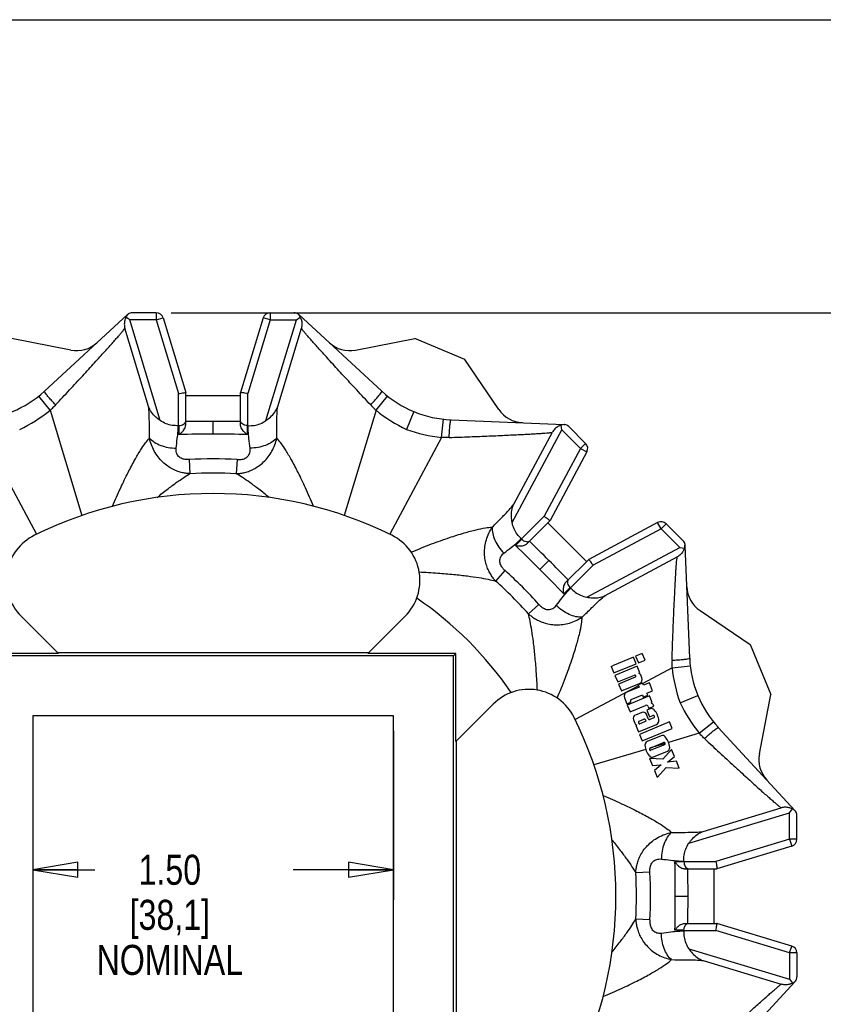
# Model space of a CAD drawing. Header units: inches. Extents: x 0 to 11, y 0 to 8.5.
# Tile 3 of 6: x 2.8 to 6.1, y 4.4 to 8.5. Entities that reach past the tile are written whole.
import ezdxf

# ---------------------------------------------------------------- set-up
doc = ezdxf.new("R2010")
doc.units = ezdxf.units.IN
doc.header["$LTSCALE"] = 0.605
doc.header["$MEASUREMENT"] = 0
doc.layers.get('0').update_dxf_attribs({"linetype": 'CONTINUOUS'})
doc.styles.get("Standard").update_dxf_attribs({"font": 'txt', "width": 0.8})
doc.dimstyles.new('DIMSTYLE_1', dxfattribs={"dimtxt": 0.125, "dimasz": 0.1875, "dimexe": 0.18, "dimexo": 0.0625, "dimgap": 0.09, "dimtad": 0, "dimtih": 1, "dimtoh": 1, "dimzin": 4, "dimdsep": 46, "dimtxsty": 'STANDARD', "dimblk": 'CLOSED', "dimblk1": 'CLOSED', "dimblk2": 'CLOSED', "dimcen": 0.09, "dimadec": 0, "dimazin": 0, "dimtp": 0.01, "dimtm": 0.01, "dimtfac": 1, "dimtofl": 0, "dimtmove": 0, "dimatfit": 3, "dimldrblk": 'CLOSED', "dimfxl": 1, "dimtolj": 1, "dimtzin": 4, "dimarcsym": 0})

# ---------------------------------------------------------------- blocks, each defined once
blk = doc.blocks.new('_CLOSED')
at = {"color": 0, "linetype": 'BYBLOCK'}
for p, q in [((0, 0), (-1, 0.167)), ((-1, 0.167), (-1, -0.167)), ((-1, -0.167), (0, 0)), ((-1, 0), (0, 0))]:
    blk.add_line(p, q, dxfattribs=at)
blk = doc.blocks.new('*D0')
at = {"color": 3, "linetype": 'CONTINUOUS'}
for p, q in [((3.4324, 7.2807), (6.8004, 7.2807)), ((6.6754, 7.2807), (6.6754, 5.0739)), ((6.6754, 2.4261), (6.6754, 4.4489)), ((3.4324, 2.4261), (6.8004, 2.4261))]:
    blk.add_line(p, q, dxfattribs=at)
at = {"color": 3, "linetype": 'CONTINUOUS', "xscale": 0.1875, "yscale": 0.1875, "zscale": 0.1875}
for p, rotation in [((6.6754, 7.2807), 90), ((6.6754, 2.4261), 270)]:
    blk.add_blockref('_CLOSED', p, dxfattribs=dict(at, rotation=rotation))
at = {"color": 3, "linetype": 'CONTINUOUS', "insert": (6.5254, 5.0114), "char_height": 0.125, "width": 0.7, "attachment_point": 2, "line_spacing_factor": 0.9}
blk.add_mtext('4.85\\P[123,3]\\PNOMINAL', dxfattribs=at)
blk = doc.blocks.new('*D1')
at = {"color": 3, "linetype": 'CONTINUOUS'}
for p, q in [((2.8566, 5.5409), (2.8566, 4.8378)), ((4.3566, 5.5409), (4.3566, 4.8378)), ((2.8566, 4.9628), (3.1141, 4.9628)), ((4.3566, 4.9628), (3.9391, 4.9628))]:
    blk.add_line(p, q, dxfattribs=at)
at = {"color": 3, "linetype": 'CONTINUOUS', "xscale": 0.1875, "yscale": 0.1875, "zscale": 0.1875, "rotation": 180}
blk.add_blockref('_CLOSED', (2.8566, 4.9628), dxfattribs=at)
at = {"color": 3, "linetype": 'CONTINUOUS', "xscale": 0.1875, "yscale": 0.1875, "zscale": 0.1875}
blk.add_blockref('_CLOSED', (4.3566, 4.9628), dxfattribs=at)
at = {"color": 3, "linetype": 'CONTINUOUS', "insert": (3.4266, 5.0253), "char_height": 0.125, "width": 0.7, "attachment_point": 2, "line_spacing_factor": 0.9}
blk.add_mtext('1.50\\P[38,1]\\PNOMINAL', dxfattribs=at)

msp = doc.modelspace()

# ---------------------------------------------------------------- linework, layer by layer
at = {"color": 7, "linetype": 'CONTINUOUS'}
for p, q in [((0, 8.5), (11, 8.5)), ((2.9048, 6.9543), (3.25, 7.2728)), ((3.2442, 7.2626), (3.2402, 7.2529)), ((3.2601, 7.2507), (3.2442, 7.2626)), ((3.251, 7.2729), (3.253, 7.2752)), ((3.3699, 7.2807), (3.2704, 7.2807)), ((3.3699, 7.2807), (3.3699, 7.2507)), ((3.3699, 7.2507), (3.3986, 7.2594)), ((3.3986, 7.2594), (3.4926, 6.9487)), ((3.8145, 7.2594), (3.7205, 6.9487)), ((3.8432, 7.2507), (3.8145, 7.2594)), ((3.8432, 7.2807), (3.8432, 7.2507)), ((3.8432, 7.2807), (3.9427, 7.2807)), ((3.953, 7.2507), (3.9689, 7.2626)), ((3.9621, 7.2729), (3.9601, 7.2752)), ((4.3083, 6.9543), (3.9631, 7.2728)), ((3.9689, 7.2626), (3.9729, 7.2529)), ((3.3377, 6.891), (3.2394, 7.2158)), ((3.3869, 6.8318), (3.2601, 7.2507)), ((3.3699, 7.2507), (3.2601, 7.2507)), ((3.3699, 7.2507), (3.4626, 6.9442)), ((3.8432, 7.2507), (3.7505, 6.9442)), ((3.8262, 6.8318), (3.953, 7.2507)), ((3.8432, 7.2507), (3.953, 7.2507)), ((3.8754, 6.891), (3.9737, 7.2158)), ((3.0148, 7.125), (2.768, 7.1728)), ((4.1983, 7.125), (4.4451, 7.1728)), ((4.6537, 7.0864), (4.4451, 7.1728)), ((4.7944, 6.8781), (4.6537, 7.0864)), ((2.9289, 6.8746), (2.8813, 6.934)), ((3.4626, 6.8111), (3.4626, 6.9442)), ((3.4926, 6.8142), (3.4926, 6.9487)), ((3.4926, 6.9357), (3.7205, 6.9357)), ((3.7205, 6.8142), (3.7205, 6.9487)), ((3.7505, 6.8111), (3.7505, 6.9442)), ((4.2842, 6.8746), (4.3318, 6.934)), ((2.9289, 6.8746), (3.0612, 6.4372)), ((4.2842, 6.8746), (4.1519, 6.4372)), ((4.4415, 6.8691), (4.4109, 6.7951)), ((3.4646, 6.8112), (3.4644, 6.774)), ((3.6066, 6.7755), (3.6066, 6.8282)), ((3.7485, 6.8112), (3.7487, 6.774)), ((4.5566, 6.7618), (4.5649, 6.8374)), ((4.5959, 6.8351), (5.0652, 6.8162)), ((5.0539, 6.8132), (5.0442, 6.8091)), ((5.0568, 6.7935), (5.0539, 6.8132)), ((5.0659, 6.8157), (5.069, 6.8159)), ((5.1556, 6.7371), (5.0852, 6.8075)), ((2.6565, 6.7618), (2.8723, 6.3589)), ((4.5566, 6.7618), (4.3408, 6.3589)), ((4.8501, 6.4077), (5.0568, 6.7935)), ((4.8572, 6.4843), (5.0175, 6.7835)), ((5.1344, 6.7159), (5.0568, 6.7935)), ((5.1556, 6.7371), (5.1344, 6.7159)), ((5.1344, 6.7159), (4.9832, 6.4336)), ((5.1608, 6.7017), (5.0076, 6.4155)), ((5.1344, 6.7159), (5.1608, 6.7017)), ((3.5069, 6.6694), (3.5101, 6.6109)), ((3.7062, 6.6694), (3.703, 6.6109)), ((4.8891, 6.3394), (4.9832, 6.4336)), ((4.9125, 6.3205), (5.0076, 6.4155)), ((4.9984, 6.4064), (5.1595, 6.2453)), ((5.4549, 6.4077), (5.1687, 6.2544)), ((5.469, 6.3812), (5.4549, 6.4077)), ((5.4903, 6.4025), (5.469, 6.3812)), ((5.4903, 6.4025), (5.5606, 6.3321)), ((5.469, 6.3812), (5.1868, 6.2301)), ((5.469, 6.3812), (5.5467, 6.3036)), ((4.8905, 6.3381), (4.8641, 6.312)), ((5.5688, 6.3128), (5.569, 6.3159)), ((5.5883, 5.8428), (5.5694, 6.3121)), ((5.1608, 6.097), (5.5467, 6.3036)), ((5.5467, 6.3036), (5.5663, 6.3007)), ((5.5663, 6.3007), (5.5623, 6.2911)), ((4.9657, 6.2125), (5.003, 6.2498)), ((5.0736, 6.1594), (5.1687, 6.2544)), ((5.0926, 6.1359), (5.1868, 6.2301)), ((5.2374, 6.1041), (5.5366, 6.2643)), ((4.8202, 6.208), (4.7811, 6.1643)), ((5.0913, 6.1374), (5.0652, 6.111)), ((4.9611, 6.0671), (4.9175, 6.028)), ((5.6313, 6.0412), (5.8395, 5.9005)), ((2.8081, 6.0178), (2.9633, 5.8626)), ((4.405, 6.0178), (4.2499, 5.8626)), ((5.8395, 5.9005), (5.9259, 5.6919)), ((2.9633, 5.8626), (2.5973, 5.8626)), ((4.2531, 5.8659), (2.96, 5.8659)), ((4.6158, 5.8626), (4.2499, 5.8626)), ((4.6158, 5.8626), (4.6061, 5.853)), ((4.6158, 5.4967), (4.6158, 5.8626)), ((5.3913, 5.8633), (5.3636, 5.8518)), ((5.4028, 5.8355), (5.3913, 5.8633)), ((4.6061, 5.853), (2.607, 5.853)), ((4.6061, 3.8538), (4.6061, 5.853)), ((5.3543, 5.848), (5.2668, 5.8117)), ((5.2734, 5.782), (5.3658, 5.8202)), ((5.3658, 5.8202), (5.3543, 5.848)), ((5.3636, 5.8518), (5.3751, 5.8241)), ((5.3751, 5.8241), (5.4028, 5.8355)), ((5.2621, 5.8092), (5.2668, 5.8117)), ((5.2621, 5.8092), (5.2734, 5.782)), ((5.37, 5.8101), (5.2776, 5.7718)), ((5.3815, 5.7824), (5.37, 5.8101)), ((5.3764, 5.7802), (5.3815, 5.7824)), ((5.5149, 5.8034), (5.3933, 5.7383)), ((5.5149, 5.8034), (5.5906, 5.8117)), ((5.2776, 5.7718), (5.2891, 5.7441)), ((5.2891, 5.7441), (5.3584, 5.7728)), ((5.3622, 5.7636), (5.2929, 5.7349)), ((5.3044, 5.7071), (5.3802, 5.7385)), ((5.3928, 5.7394), (5.3743, 5.7318)), ((5.3899, 5.762), (5.3865, 5.7703)), ((5.3966, 5.7302), (5.3928, 5.7394)), ((5.4206, 5.7401), (5.3966, 5.7302)), ((5.434, 5.7078), (5.4206, 5.7401)), ((5.3755, 5.7288), (5.112, 5.5877)), ((5.2929, 5.7349), (5.3044, 5.7071)), ((5.3781, 5.7225), (5.3264, 5.7011)), ((5.3743, 5.7318), (5.3781, 5.7225)), ((5.41, 5.6978), (5.434, 5.7078)), ((5.4138, 5.6886), (5.41, 5.6978)), ((5.3167, 5.6776), (5.327, 5.6526)), ((5.327, 5.6526), (5.3436, 5.6595)), ((5.4213, 5.6863), (5.3289, 5.648)), ((5.3436, 5.6595), (5.3417, 5.6641)), ((5.3444, 5.6707), (5.3915, 5.6902)), ((5.3915, 5.6902), (5.3954, 5.6809)), ((5.3954, 5.6809), (5.4138, 5.6886)), ((5.4328, 5.6586), (5.4213, 5.6863)), ((5.4284, 5.6567), (5.4328, 5.6586)), ((5.5483, 5.6577), (5.6222, 5.6883)), ((5.8782, 5.4452), (5.9259, 5.6919)), ((4.771, 5.6519), (4.6158, 5.4967)), ((5.3289, 5.648), (5.3404, 5.6203)), ((5.3404, 5.6203), (5.4041, 5.6467)), ((5.3891, 5.6177), (5.3623, 5.6066)), ((5.424, 5.6322), (5.4103, 5.6265)), ((5.4103, 5.6265), (5.4218, 5.5988)), ((5.4159, 5.6418), (5.419, 5.6344)), ((5.419, 5.6344), (5.4393, 5.6429)), ((5.4393, 5.6429), (5.4375, 5.6473)), ((2.8566, 5.6034), (2.8566, 4.1034)), ((4.3566, 5.6034), (2.8566, 5.6034)), ((4.3566, 4.1034), (4.3566, 5.6034)), ((5.3542, 5.587), (5.3602, 5.5724)), ((5.3764, 5.5724), (5.3757, 5.5743)), ((5.3784, 5.5808), (5.3978, 5.5889)), ((5.5042, 5.5777), (5.3794, 5.5261)), ((5.4066, 5.5806), (5.3817, 5.5703)), ((5.4043, 5.5862), (5.4066, 5.5806)), ((5.4163, 5.5911), (5.4087, 5.6096)), ((5.4218, 5.5988), (5.4347, 5.6042)), ((5.4386, 5.5949), (5.4229, 5.5884)), ((5.5152, 5.5509), (5.5042, 5.5777)), ((5.6277, 5.531), (5.6871, 5.5787)), ((5.3678, 5.5645), (5.3641, 5.563)), ((5.3641, 5.563), (5.3752, 5.5362)), ((5.3752, 5.5362), (5.4508, 5.5675)), ((5.3905, 5.4993), (5.5152, 5.5509)), ((5.7074, 5.5551), (6.0259, 5.2099)), ((4.6191, 4.2068), (4.6191, 5.5)), ((5.3794, 5.5261), (5.3905, 5.4993)), ((5.4696, 5.5201), (5.4114, 5.496)), ((5.4236, 5.4691), (5.4799, 5.4925)), ((5.6277, 5.531), (5.5004, 5.4925)), ((5.4055, 5.4638), (5.1903, 5.3987)), ((5.4868, 5.4884), (5.4251, 5.4697)), ((5.4838, 5.4832), (5.4274, 5.4599)), ((5.4378, 5.4322), (5.496, 5.4564)), ((5.5126, 5.4632), (5.4765, 5.4224)), ((5.5245, 5.4346), (5.5126, 5.4632)), ((5.4765, 5.4224), (5.4211, 5.4254)), ((5.4211, 5.4254), (5.433, 5.3967)), ((5.4964, 5.4111), (5.5245, 5.4346)), ((5.5329, 5.4143), (5.4964, 5.4111)), ((5.5448, 5.3856), (5.5329, 5.4143)), ((5.433, 5.3967), (5.4694, 5.3999)), ((5.4694, 5.3999), (5.4414, 5.3764)), ((5.4414, 5.3764), (5.4531, 5.3482)), ((5.454, 5.3485), (5.4903, 5.3889)), ((5.4903, 5.3889), (5.5448, 5.3856)), ((5.454, 5.3485), (5.4531, 5.3482)), ((5.6441, 5.1223), (5.969, 5.2205)), ((6.0039, 5.1998), (6.0157, 5.2158)), ((6.0157, 5.2158), (6.006, 5.2197)), ((6.026, 5.209), (6.0283, 5.207)), ((5.5849, 5.0731), (6.0039, 5.1998)), ((6.0039, 5.09), (6.0039, 5.1998)), ((6.0339, 5.09), (6.0339, 5.1896)), ((6.0039, 5.09), (5.6974, 4.9973)), ((6.0339, 5.09), (6.0039, 5.09)), ((6.0039, 5.09), (6.0126, 5.0613)), ((6.0126, 5.0613), (5.7018, 4.9673)), ((5.5643, 4.9953), (5.5272, 4.9956)), ((5.5642, 4.9973), (5.6974, 4.9973)), ((5.5674, 4.9673), (5.7018, 4.9673)), ((5.6889, 4.9673), (5.6889, 4.7395)), ((5.4226, 4.953), (5.364, 4.9498)), ((5.5286, 4.8534), (5.5814, 4.8534)), ((5.4226, 4.7538), (5.364, 4.757)), ((5.5674, 4.7395), (5.7018, 4.7395)), ((6.0126, 4.6455), (5.7018, 4.7395)), ((5.5643, 4.7115), (5.5272, 4.7112)), ((5.5642, 4.7095), (5.6974, 4.7095)), ((6.0039, 4.6168), (5.6974, 4.7095)), ((5.5849, 4.6337), (6.0039, 4.507)), ((6.0039, 4.6168), (6.0126, 4.6455)), ((6.0339, 4.6168), (6.0039, 4.6168)), ((6.0039, 4.6168), (6.0039, 4.507)), ((6.0339, 4.6168), (6.0339, 4.5172)), ((5.6441, 4.5846), (5.969, 4.4863)), ((6.0039, 4.507), (6.0157, 4.4911)), ((5.7074, 4.1517), (6.0259, 4.4969)), ((6.0157, 4.4911), (6.006, 4.4871)), ((6.026, 4.4978), (6.0283, 4.4999))]:
    msp.add_line(p, q, dxfattribs=at)
for centre, radius, start, end in [((3.2982, 7.2343), 0.061, 140.753, 152.3664), ((3.2704, 7.2507), 0.03, 90, 125.4156), ((3.3699, 7.2507), 0.03, 16.83, 90), ((3.8432, 7.2507), 0.03, 90, 163.17), ((3.9427, 7.2507), 0.03, 54.5844, 90), ((3.9149, 7.2343), 0.061, 27.6336, 39.247), ((3.0386, 7.2477), 0.125, 259.041, 312.7), ((4.1746, 7.2477), 0.125, 227.3, 280.959), ((2.5991, 7.2857), 0.451, 272.305, 312.695), ((4.6141, 7.2857), 0.451, 227.305, 267.695), ((2.524, 7.3795), 0.6472, 295.4625, 308.7284), ((4.6891, 7.3795), 0.6472, 231.2716, 244.5375), ((4.898, 6.9481), 0.125, 214.041, 267.7), ((3.6066, 4.8534), 1.9629, 94.2046, 94.2537), ((3.4674, 6.7468), 0.0644, 92.4438, 94.2058), ((3.6063, -2.3152), 9.1434, 89.99831, 90.71219), ((3.6068, -2.3152), 9.1434, 89.28781, 90.00169), ((3.7458, 6.7468), 0.0644, 85.7942, 87.5562), ((3.6066, 4.8534), 1.9629, 85.7463, 85.7954), ((5.0721, 6.755), 0.061, 95.753, 107.3664), ((5.064, 6.7863), 0.03, 45, 80.4156), ((3.6062, -0.2286), 7.004, 89.99703, 91.16007), ((3.6069, -0.2286), 7.004, 88.83993, 90.00297), ((4.6273, 7.4051), 0.6472, 250.4625, 263.7284), ((5.1344, 6.7159), 0.03, 331.83, 45), ((3.6066, 4.8534), 1.8188, 86.86, 93.14), ((3.6066, 4.8534), 1.7601, 86.86, 93.14), ((3.6066, 4.8534), 1.675, 63.6607, 116.3393), ((5.469, 6.3812), 0.03, 45, 118.17), ((2.9566, 6.1663), 0.21, 116.3393, 225), ((4.2566, 6.1663), 0.21, 315, 63.6607), ((0.0128, 1.2602), 7.004, 44.99703, 46.16007), ((3.6066, 4.8534), 1.9629, 49.2046, 49.2537), ((4.847, 6.2907), 0.0644, 47.4438, 49.2058), ((-1.4626, -0.2153), 9.1434, 44.99831, 45.71219), ((5.5394, 6.3109), 0.03, 9.5844, 45), ((5.5081, 6.3189), 0.061, 342.6336, 354.247), ((-1.4622, -0.2157), 9.1434, 44.28781, 45.00169), ((3.6066, 4.8534), 1.8188, 41.86, 48.14), ((0.0133, 1.2597), 7.004, 43.83993, 45.00297), ((3.6066, 4.8534), 1.7601, 41.86, 48.14), ((5.0438, 6.0938), 0.0644, 40.7942, 42.5562), ((3.6066, 4.8534), 1.9629, 40.7463, 40.7954), ((5.7012, 6.1448), 0.125, 182.3, 235.959), ((3.6066, 4.8534), 1.501, 34.3395, 55.6605), ((6.0389, 5.8609), 0.451, 182.305, 222.695), ((5.3698, 5.7635), 0.018, 22.5, 68.7383), ((6.1582, 5.8741), 0.6472, 186.2716, 199.5375), ((5.3603, 5.7682), 0.005, 292.5, 112.5), ((5.3733, 5.7551), 0.018, 292.5, 22.5), ((4.9195, 5.5034), 0.21, 26.3393, 135), ((5.3333, 5.6845), 0.018, 112.5, 202.5), ((5.3463, 5.666), 0.005, 112.5, 202.5), ((5.4208, 5.6404), 0.018, 22.5, 65.2486), ((6.1326, 5.9359), 0.6472, 205.4625, 218.7284), ((5.3948, 5.6039), 0.015, 22.5, 112.5), ((5.4076, 5.6384), 0.009, 22.5, 112.5), ((5.4298, 5.6184), 0.015, 40.4202, 112.5), ((5.3803, 5.5762), 0.08, 4.5798, 40.4202), ((3.6066, 4.8534), 1.675, 333.6607, 26.3393), ((5.368, 5.5928), 0.015, 112.5, 202.5), ((5.3741, 5.5782), 0.015, 202.5, 245.3334), ((5.3803, 5.5762), 0.005, 112.5, 202.5), ((5.3801, 5.574), 0.004, 202.5, 292.5), ((5.3997, 5.5842), 0.005, 22.5, 112.5), ((5.421, 5.593), 0.005, 202.5, 292.5), ((5.4367, 5.5996), 0.005, 292.5, 112.5), ((5.4451, 5.5814), 0.015, 292.5, 4.5798), ((5.4171, 5.4821), 0.015, 112.5, 185.0424), ((5.4753, 5.5062), 0.015, 39.9576, 112.5), ((5.4818, 5.4878), 0.005, 292.5, 112.5), ((5.4255, 5.4645), 0.08, 5.0424, 39.9576), ((5.4818, 5.4878), 0.08, 185.0424, 219.9576), ((5.4255, 5.4645), 0.005, 112.5, 292.5), ((5.4902, 5.4702), 0.015, 292.5, 5.0424), ((5.432, 5.4461), 0.015, 219.9576, 292.5), ((6.0009, 5.4214), 0.125, 169.041, 222.7), ((5.9874, 5.1617), 0.061, 50.753, 62.3664), ((6.0039, 5.1896), 0.03, 0, 35.4156), ((6.0039, 5.09), 0.03, 286.83, 360), ((3.6066, 4.8534), 1.9629, 4.2046, 4.2537), ((-1.4754, 4.8538), 7.004, 359.99703, 1.16007), ((5.5, 4.9926), 0.0644, 2.4438, 4.2058), ((-3.562, 4.8537), 9.1434, 359.99831, 0.71219), ((3.6066, 4.8534), 1.7601, 356.86, 3.14), ((3.6066, 4.8534), 1.8188, 356.86, 3.14), ((-1.4754, 4.853), 7.004, 358.83993, 0.00297), ((-3.562, 4.8531), 9.1434, 359.28781, 0.00169), ((3.6066, 4.8534), 1.9629, 355.7463, 355.7954), ((5.5, 4.7142), 0.0644, 355.7942, 357.5562), ((6.0039, 4.6168), 0.03, 0, 73.17), ((6.0039, 4.5172), 0.03, 324.5844, 360), ((5.9874, 4.5451), 0.061, 297.6336, 309.247)]:
    msp.add_arc(centre, radius, start, end, dxfattribs=at)
for points, knots in [([(3.2402, 7.2529), (3.2398, 7.2515), (3.238, 7.2449), (3.2366, 7.2324), (3.238, 7.2214), (3.2394, 7.2158)], [0, 0, 0, 0, 0.118313, 0.54102, 1, 1, 1, 1]), ([(3.9729, 7.2529), (3.9734, 7.2515), (3.9752, 7.2449), (3.9765, 7.2324), (3.9751, 7.2214), (3.9737, 7.2158)], [0, 0, 0, 0, 0.118313, 0.54102, 1, 1, 1, 1]), ([(2.9513, 6.8968), (2.9611, 6.9072), (2.9805, 6.928), (3.0092, 6.9589), (3.0371, 6.989), (3.0639, 7.0181), (3.0893, 7.0458), (3.1131, 7.0719), (3.1351, 7.0962), (3.1553, 7.1184), (3.1734, 7.1385), (3.1894, 7.1564), (3.2032, 7.172), (3.2148, 7.1852), (3.2241, 7.1961), (3.2313, 7.2047), (3.2362, 7.211), (3.2387, 7.2144), (3.2394, 7.2158)], [0, 0, 0, 0, 0.099897, 0.198324, 0.294175, 0.386394, 0.474074, 0.556477, 0.632872, 0.70265, 0.76559, 0.821607, 0.870176, 0.910985, 0.944325, 0.970325, 0.988854, 1, 1, 1, 1]), ([(4.2618, 6.8968), (4.252, 6.9072), (4.2326, 6.928), (4.2039, 6.9589), (4.176, 6.989), (4.1492, 7.0181), (4.1238, 7.0458), (4.1, 7.0719), (4.078, 7.0962), (4.0579, 7.1184), (4.0398, 7.1385), (4.0238, 7.1564), (4.0099, 7.172), (3.9984, 7.1852), (3.989, 7.1961), (3.9819, 7.2047), (3.9769, 7.211), (3.9744, 7.2144), (3.9737, 7.2158)], [0, 0, 0, 0, 0.099897, 0.198324, 0.294175, 0.386394, 0.474074, 0.556477, 0.632872, 0.70265, 0.76559, 0.821607, 0.870176, 0.910985, 0.944325, 0.970325, 0.988854, 1, 1, 1, 1]), ([(2.9513, 6.8968), (2.9462, 6.9024), (2.9363, 6.9133), (2.9237, 6.9281), (2.9127, 6.9409), (2.9086, 6.948), (2.9039, 6.9534), (2.9049, 6.9543)], [0, 0, 0, 0, 0.309402, 0.58686, 0.806438, 0.947866, 1, 1, 1, 1]), ([(3.4626, 6.9442), (3.4665, 6.9448), (3.4734, 6.9456), (3.4832, 6.9479), (3.4882, 6.947), (3.4924, 6.9494), (3.4926, 6.9487)], [0, 0, 0, 0, 0.383822, 0.708799, 0.92457, 1, 1, 1, 1]), ([(3.7505, 6.9442), (3.7466, 6.9448), (3.7397, 6.9456), (3.7299, 6.9479), (3.7249, 6.947), (3.7207, 6.9494), (3.7205, 6.9487)], [0, 0, 0, 0, 0.383822, 0.708799, 0.92457, 1, 1, 1, 1]), ([(4.2618, 6.8968), (4.2669, 6.9024), (4.2768, 6.9133), (4.2894, 6.9281), (4.3004, 6.9409), (4.3045, 6.948), (4.3092, 6.9534), (4.3082, 6.9543)], [0, 0, 0, 0, 0.309402, 0.58686, 0.806438, 0.947866, 1, 1, 1, 1]), ([(2.9513, 6.8968), (2.949, 6.8944), (2.9443, 6.8893), (2.9368, 6.8819), (2.9316, 6.877), (2.9289, 6.8746)], [0, 0, 0, 0, 0.321343, 0.657645, 1, 1, 1, 1]), ([(3.3419, 6.7591), (3.3416, 6.778), (3.3416, 6.8116), (3.3411, 6.8555), (3.3394, 6.8806), (3.3377, 6.891)], [0, 0, 0, 0, 0.430435, 0.762295, 1, 1, 1, 1]), ([(3.3869, 6.8318), (3.3803, 6.8364), (3.367, 6.8466), (3.3493, 6.866), (3.3408, 6.8822), (3.3377, 6.891)], [0, 0, 0, 0, 0.308324, 0.642634, 1, 1, 1, 1]), ([(3.8262, 6.8318), (3.8328, 6.8364), (3.8462, 6.8466), (3.8638, 6.866), (3.8724, 6.8822), (3.8754, 6.891)], [0, 0, 0, 0, 0.308324, 0.642634, 1, 1, 1, 1]), ([(3.8712, 6.7591), (3.8715, 6.778), (3.8716, 6.8116), (3.872, 6.8555), (3.8737, 6.8806), (3.8754, 6.891)], [0, 0, 0, 0, 0.430435, 0.762295, 1, 1, 1, 1]), ([(4.2618, 6.8968), (4.2641, 6.8944), (4.2688, 6.8893), (4.2763, 6.8819), (4.2815, 6.877), (4.2842, 6.8746)], [0, 0, 0, 0, 0.321343, 0.657645, 1, 1, 1, 1]), ([(3.461, 6.8109), (3.4526, 6.8103), (3.4354, 6.811), (3.41, 6.8181), (3.3943, 6.8266), (3.3869, 6.8318)], [0, 0, 0, 0, 0.321806, 0.652839, 1, 1, 1, 1]), ([(3.4527, 6.7172), (3.4541, 6.7305), (3.4572, 6.754), (3.4609, 6.7852), (3.4615, 6.8033), (3.4609, 6.8109)], [0, 0, 0, 0, 0.423841, 0.7569, 1, 1, 1, 1]), ([(3.4644, 6.774), (3.4678, 6.7761), (3.474, 6.7807), (3.4819, 6.7888), (3.4879, 6.7975), (3.4916, 6.806), (3.4926, 6.8117), (3.4926, 6.8142)], [0, 0, 0, 0, 0.233087, 0.456329, 0.663999, 0.848233, 1, 1, 1, 1]), ([(3.4646, 6.8112), (3.468, 6.8113), (3.4746, 6.8123), (3.4836, 6.816), (3.4905, 6.8218), (3.4926, 6.8273), (3.4926, 6.8299)], [0, 0, 0, 0, 0.277998, 0.546259, 0.790061, 1, 1, 1, 1]), ([(3.7485, 6.8112), (3.7451, 6.8113), (3.7385, 6.8123), (3.7295, 6.816), (3.7226, 6.8218), (3.7205, 6.8273), (3.7205, 6.8299)], [0, 0, 0, 0, 0.277998, 0.546259, 0.790061, 1, 1, 1, 1]), ([(3.7487, 6.774), (3.7453, 6.7761), (3.7391, 6.7807), (3.7312, 6.7888), (3.7252, 6.7975), (3.7215, 6.806), (3.7205, 6.8117), (3.7205, 6.8142)], [0, 0, 0, 0, 0.233087, 0.456329, 0.663999, 0.848233, 1, 1, 1, 1]), ([(3.7604, 6.7172), (3.759, 6.7305), (3.756, 6.754), (3.7522, 6.7852), (3.7516, 6.8033), (3.7522, 6.8109)], [0, 0, 0, 0, 0.423841, 0.7569, 1, 1, 1, 1]), ([(3.7522, 6.8109), (3.7605, 6.8103), (3.7777, 6.811), (3.8031, 6.8181), (3.8188, 6.8266), (3.8262, 6.8318)], [0, 0, 0, 0, 0.321806, 0.652839, 1, 1, 1, 1]), ([(4.5881, 6.7616), (4.5885, 6.7693), (4.5892, 6.7839), (4.5907, 6.8033), (4.592, 6.8201), (4.5941, 6.8281), (4.5946, 6.8351), (4.5959, 6.8351)], [0, 0, 0, 0, 0.309402, 0.58686, 0.806438, 0.947866, 1, 1, 1, 1]), ([(5.0442, 6.8091), (5.0429, 6.8085), (5.037, 6.8051), (5.0272, 6.7972), (5.0204, 6.7884), (5.0175, 6.7835)], [0, 0, 0, 0, 0.118313, 0.54102, 1, 1, 1, 1]), ([(4.5881, 6.7616), (4.5848, 6.7615), (4.5778, 6.7613), (4.5673, 6.7614), (4.5602, 6.7616), (4.5566, 6.7618)], [0, 0, 0, 0, 0.321343, 0.657645, 1, 1, 1, 1]), ([(4.5881, 6.7616), (4.6025, 6.7621), (4.6309, 6.763), (4.673, 6.7646), (4.714, 6.7662), (4.7535, 6.7678), (4.7911, 6.7694), (4.8264, 6.7711), (4.8591, 6.7726), (4.889, 6.7741), (4.916, 6.7755), (4.94, 6.7769), (4.9608, 6.7781), (4.9784, 6.7793), (4.9927, 6.7804), (5.0038, 6.7814), (5.0117, 6.7823), (5.0159, 6.783), (5.0175, 6.7835)], [0, 0, 0, 0, 0.099897, 0.198324, 0.294175, 0.386394, 0.474074, 0.556477, 0.632872, 0.70265, 0.76559, 0.821607, 0.870176, 0.910985, 0.944325, 0.970325, 0.988854, 1, 1, 1, 1]), ([(3.1888, 6.4755), (3.1995, 6.5011), (3.2201, 6.5482), (3.2509, 6.6124), (3.2784, 6.6648), (3.3024, 6.7059), (3.3227, 6.7364), (3.3358, 6.7528), (3.3419, 6.7591)], [0, 0, 0, 0, 0.257477, 0.477433, 0.660053, 0.806322, 0.918365, 1, 1, 1, 1]), ([(3.5101, 6.6109), (3.5054, 6.6111), (3.4949, 6.612), (3.4781, 6.615), (3.459, 6.6205), (3.4383, 6.6293), (3.4167, 6.6422), (3.3958, 6.6593), (3.3769, 6.6804), (3.3611, 6.7046), (3.3492, 6.731), (3.3439, 6.7496), (3.3419, 6.7591)], [0, 0, 0, 0, 0.059305, 0.130121, 0.212164, 0.305551, 0.409838, 0.522806, 0.640715, 0.760332, 0.880159, 1, 1, 1, 1]), ([(3.3419, 6.7591), (3.3477, 6.7525), (3.3624, 6.7405), (3.389, 6.7276), (3.4198, 6.7193), (3.4416, 6.7173), (3.4527, 6.7172)], [0, 0, 0, 0, 0.216543, 0.461081, 0.726085, 1, 1, 1, 1]), ([(3.703, 6.6109), (3.7077, 6.6111), (3.7182, 6.612), (3.735, 6.615), (3.7541, 6.6205), (3.7748, 6.6293), (3.7964, 6.6422), (3.8173, 6.6593), (3.8363, 6.6804), (3.852, 6.7046), (3.8639, 6.731), (3.8692, 6.7496), (3.8712, 6.7591)], [0, 0, 0, 0, 0.059305, 0.130121, 0.212164, 0.305551, 0.409838, 0.522806, 0.640715, 0.760332, 0.880159, 1, 1, 1, 1]), ([(3.8712, 6.7591), (3.8654, 6.7525), (3.8507, 6.7405), (3.8241, 6.7276), (3.7934, 6.7193), (3.7715, 6.7173), (3.7604, 6.7172)], [0, 0, 0, 0, 0.216543, 0.461081, 0.726085, 1, 1, 1, 1]), ([(4.0243, 6.4755), (4.0136, 6.5011), (3.993, 6.5482), (3.9622, 6.6124), (3.9347, 6.6648), (3.9107, 6.7059), (3.8904, 6.7364), (3.8773, 6.7528), (3.8712, 6.7591)], [0, 0, 0, 0, 0.257477, 0.477433, 0.660053, 0.806322, 0.918365, 1, 1, 1, 1]), ([(3.5069, 6.6694), (3.5049, 6.6693), (3.5005, 6.6692), (3.4934, 6.6696), (3.4857, 6.6707), (3.4777, 6.673), (3.4698, 6.6768), (3.4628, 6.6824), (3.4572, 6.6896), (3.4537, 6.6982), (3.4521, 6.7075), (3.4523, 6.714), (3.4527, 6.7172)], [0, 0, 0, 0, 0.073073, 0.157137, 0.249958, 0.349376, 0.453033, 0.55851, 0.664665, 0.772459, 0.883773, 1, 1, 1, 1]), ([(3.7062, 6.6694), (3.7082, 6.6693), (3.7127, 6.6692), (3.7197, 6.6696), (3.7274, 6.6707), (3.7354, 6.673), (3.7433, 6.6768), (3.7504, 6.6824), (3.7559, 6.6896), (3.7594, 6.6982), (3.761, 6.7075), (3.7608, 6.714), (3.7604, 6.7172)], [0, 0, 0, 0, 0.073073, 0.157137, 0.249958, 0.349376, 0.453033, 0.55851, 0.664665, 0.772459, 0.883773, 1, 1, 1, 1]), ([(3.3737, 6.5121), (3.3879, 6.5237), (3.4141, 6.5446), (3.4511, 6.5723), (3.4822, 6.5939), (3.5014, 6.6059), (3.5101, 6.6109)], [0, 0, 0, 0, 0.324899, 0.59747, 0.821019, 1, 1, 1, 1]), ([(3.8394, 6.5121), (3.8252, 6.5237), (3.799, 6.5446), (3.7621, 6.5723), (3.7309, 6.5939), (3.7117, 6.6059), (3.703, 6.6109)], [0, 0, 0, 0, 0.324899, 0.59747, 0.821019, 1, 1, 1, 1]), ([(4.7669, 6.388), (4.7801, 6.4016), (4.8038, 6.4254), (4.8346, 6.4568), (4.8511, 6.4758), (4.8572, 6.4843)], [0, 0, 0, 0, 0.430435, 0.762295, 1, 1, 1, 1]), ([(4.8501, 6.4077), (4.8487, 6.4156), (4.8465, 6.4322), (4.8478, 6.4584), (4.8532, 6.4759), (4.8572, 6.4843)], [0, 0, 0, 0, 0.308324, 0.642634, 1, 1, 1, 1]), ([(4.9832, 6.4336), (4.9863, 6.4313), (4.9918, 6.427), (5.0004, 6.4216), (5.0033, 6.4175), (5.0079, 6.4162), (5.0076, 6.4155)], [0, 0, 0, 0, 0.383822, 0.708799, 0.92457, 1, 1, 1, 1]), ([(4.8878, 6.3405), (4.8814, 6.346), (4.8698, 6.3587), (4.8568, 6.3816), (4.8518, 6.3988), (4.8501, 6.4077)], [0, 0, 0, 0, 0.321806, 0.652839, 1, 1, 1, 1]), ([(4.4303, 6.2843), (4.4584, 6.2961), (4.511, 6.3173), (4.5845, 6.3439), (4.6463, 6.3637), (4.6964, 6.3772), (4.7352, 6.3853), (4.7575, 6.3879), (4.7669, 6.388)], [0, 0, 0, 0, 0.259127, 0.480544, 0.663692, 0.809682, 0.920409, 1, 1, 1, 1]), ([(4.7811, 6.1643), (4.7779, 6.1678), (4.7712, 6.1759), (4.7614, 6.1899), (4.7518, 6.2073), (4.7433, 6.2282), (4.7372, 6.2525), (4.7345, 6.2794), (4.736, 6.3077), (4.742, 6.3359), (4.7522, 6.3631), (4.7616, 6.38), (4.7669, 6.388)], [0, 0, 0, 0, 0.059305, 0.130121, 0.212164, 0.305551, 0.409838, 0.522806, 0.640715, 0.760332, 0.880159, 1, 1, 1, 1]), ([(4.7669, 6.388), (4.7664, 6.3793), (4.7683, 6.3604), (4.778, 6.3325), (4.7939, 6.3049), (4.8079, 6.288), (4.8157, 6.2801)], [0, 0, 0, 0, 0.216543, 0.461081, 0.726085, 1, 1, 1, 1]), ([(4.8157, 6.2801), (4.826, 6.2885), (4.8449, 6.303), (4.8695, 6.3224), (4.8828, 6.3347), (4.8878, 6.3406)], [0, 0, 0, 0, 0.423841, 0.7569, 1, 1, 1, 1]), ([(4.8641, 6.312), (4.868, 6.3111), (4.8757, 6.3099), (4.887, 6.3101), (4.8973, 6.312), (4.906, 6.3153), (4.9107, 6.3187), (4.9125, 6.3205)], [0, 0, 0, 0, 0.233087, 0.456329, 0.663999, 0.848233, 1, 1, 1, 1]), ([(4.8905, 6.3381), (4.893, 6.3358), (4.8984, 6.3319), (4.9074, 6.3281), (4.9164, 6.3273), (4.9218, 6.3297), (4.9236, 6.3315)], [0, 0, 0, 0, 0.277998, 0.546259, 0.790061, 1, 1, 1, 1]), ([(4.8203, 6.208), (4.8187, 6.2093), (4.8155, 6.2124), (4.8108, 6.2176), (4.8062, 6.2239), (4.8021, 6.2312), (4.7992, 6.2395), (4.7982, 6.2484), (4.7994, 6.2574), (4.8029, 6.2659), (4.8084, 6.2737), (4.8131, 6.2781), (4.8157, 6.2801)], [0, 0, 0, 0, 0.073073, 0.157137, 0.249958, 0.349376, 0.453033, 0.55851, 0.664665, 0.772459, 0.883773, 1, 1, 1, 1]), ([(5.5623, 6.291), (5.5616, 6.2897), (5.5583, 6.2838), (5.5504, 6.274), (5.5416, 6.2672), (5.5366, 6.2643)], [0, 0, 0, 0, 0.118313, 0.54102, 1, 1, 1, 1]), ([(5.1868, 6.2301), (5.1844, 6.2332), (5.1801, 6.2387), (5.1748, 6.2472), (5.1706, 6.2501), (5.1694, 6.2548), (5.1687, 6.2544)], [0, 0, 0, 0, 0.383822, 0.708799, 0.92457, 1, 1, 1, 1]), ([(5.5148, 5.835), (5.5152, 5.8493), (5.5162, 5.8777), (5.5177, 5.9198), (5.5193, 5.9609), (5.521, 6.0004), (5.5226, 6.0379), (5.5242, 6.0732), (5.5258, 6.1059), (5.5273, 6.1359), (5.5287, 6.1629), (5.53, 6.1869), (5.5313, 6.2077), (5.5324, 6.2252), (5.5335, 6.2395), (5.5345, 6.2506), (5.5355, 6.2586), (5.5362, 6.2628), (5.5366, 6.2643)], [0, 0, 0, 0, 0.099897, 0.198324, 0.294175, 0.386394, 0.474074, 0.556477, 0.632872, 0.70265, 0.76559, 0.821607, 0.870176, 0.910985, 0.944325, 0.970325, 0.988854, 1, 1, 1, 1]), ([(4.4635, 6.2019), (4.4893, 6.2007), (4.5373, 6.1979), (4.6044, 6.1922), (4.6616, 6.1859), (4.7093, 6.1792), (4.7482, 6.1723), (4.7711, 6.167), (4.7811, 6.1643)], [0, 0, 0, 0, 0.241378, 0.451186, 0.630384, 0.780259, 0.902596, 1, 1, 1, 1]), ([(5.0652, 6.111), (5.0642, 6.1148), (5.0631, 6.1225), (5.0633, 6.1338), (5.0651, 6.1441), (5.0685, 6.1528), (5.0718, 6.1576), (5.0736, 6.1594)], [0, 0, 0, 0, 0.233087, 0.456329, 0.663999, 0.848233, 1, 1, 1, 1]), ([(5.0913, 6.1374), (5.089, 6.1399), (5.085, 6.1453), (5.0813, 6.1543), (5.0805, 6.1632), (5.0829, 6.1686), (5.0847, 6.1704)], [0, 0, 0, 0, 0.277998, 0.546259, 0.790061, 1, 1, 1, 1]), ([(5.0333, 6.0625), (5.0416, 6.0729), (5.0561, 6.0917), (5.0755, 6.1164), (5.0879, 6.1297), (5.0937, 6.1346)], [0, 0, 0, 0, 0.423841, 0.7569, 1, 1, 1, 1]), ([(5.0937, 6.1346), (5.0992, 6.1283), (5.1118, 6.1166), (5.1348, 6.1037), (5.1519, 6.0986), (5.1608, 6.097)], [0, 0, 0, 0, 0.321806, 0.652839, 1, 1, 1, 1]), ([(4.9611, 6.0671), (4.9625, 6.0656), (4.9656, 6.0624), (4.9708, 6.0576), (4.9771, 6.053), (4.9844, 6.049), (4.9926, 6.0461), (5.0015, 6.045), (5.0105, 6.0462), (5.0191, 6.0497), (5.0268, 6.0553), (5.0312, 6.06), (5.0333, 6.0625)], [0, 0, 0, 0, 0.073073, 0.157137, 0.249958, 0.349376, 0.453033, 0.55851, 0.664665, 0.772459, 0.883773, 1, 1, 1, 1]), ([(5.1412, 6.0138), (5.1548, 6.027), (5.1786, 6.0506), (5.21, 6.0814), (5.2289, 6.098), (5.2374, 6.1041)], [0, 0, 0, 0, 0.430435, 0.762295, 1, 1, 1, 1]), ([(5.1608, 6.097), (5.1687, 6.0956), (5.1854, 6.0934), (5.2116, 6.0946), (5.2291, 6.1), (5.2374, 6.1041)], [0, 0, 0, 0, 0.308324, 0.642634, 1, 1, 1, 1]), ([(4.9551, 5.7104), (4.9539, 5.7361), (4.951, 5.7842), (4.9454, 5.8513), (4.9391, 5.9085), (4.9324, 5.9562), (4.9254, 5.995), (4.9202, 6.0179), (4.9175, 6.028)], [0, 0, 0, 0, 0.241378, 0.451186, 0.630384, 0.780259, 0.902596, 1, 1, 1, 1]), ([(4.9175, 6.028), (4.921, 6.0248), (4.929, 6.018), (4.943, 6.0082), (4.9604, 5.9986), (4.9813, 5.9902), (5.0056, 5.984), (5.0326, 5.9813), (5.0608, 5.9828), (5.0891, 5.9888), (5.1162, 5.9991), (5.1331, 6.0085), (5.1412, 6.0138)], [0, 0, 0, 0, 0.059305, 0.130121, 0.212164, 0.305551, 0.409838, 0.522806, 0.640715, 0.760332, 0.880159, 1, 1, 1, 1]), ([(5.1412, 6.0138), (5.1324, 6.0132), (5.1136, 6.0151), (5.0857, 6.0248), (5.0581, 6.0407), (5.0412, 6.0547), (5.0333, 6.0625)], [0, 0, 0, 0, 0.216543, 0.461081, 0.726085, 1, 1, 1, 1]), ([(5.0374, 5.6771), (5.0493, 5.7053), (5.0704, 5.7578), (5.0971, 5.8314), (5.1168, 5.8932), (5.1304, 5.9432), (5.1385, 5.982), (5.1411, 6.0044), (5.1412, 6.0138)], [0, 0, 0, 0, 0.259127, 0.480544, 0.663692, 0.809682, 0.920409, 1, 1, 1, 1]), ([(5.5148, 5.835), (5.5147, 5.8316), (5.5144, 5.8247), (5.5145, 5.8142), (5.5148, 5.807), (5.5149, 5.8034)], [0, 0, 0, 0, 0.321343, 0.657645, 1, 1, 1, 1]), ([(5.5148, 5.835), (5.5224, 5.8353), (5.537, 5.836), (5.5564, 5.8376), (5.5733, 5.8389), (5.5812, 5.841), (5.5883, 5.8415), (5.5882, 5.8428)], [0, 0, 0, 0, 0.309402, 0.58686, 0.806438, 0.947866, 1, 1, 1, 1]), ([(5.65, 5.5086), (5.6556, 5.5138), (5.6664, 5.5236), (5.6813, 5.5363), (5.6941, 5.5473), (5.7012, 5.5514), (5.7065, 5.556), (5.7074, 5.5551)], [0, 0, 0, 0, 0.309402, 0.58686, 0.806438, 0.947866, 1, 1, 1, 1]), ([(5.65, 5.5086), (5.6475, 5.511), (5.6424, 5.5157), (5.6351, 5.5232), (5.6302, 5.5284), (5.6277, 5.531)], [0, 0, 0, 0, 0.321343, 0.657645, 1, 1, 1, 1]), ([(5.65, 5.5086), (5.6604, 5.4988), (5.6812, 5.4794), (5.712, 5.4507), (5.7422, 5.4228), (5.7713, 5.3961), (5.799, 5.3707), (5.8251, 5.3469), (5.8493, 5.3248), (5.8715, 5.3047), (5.8916, 5.2866), (5.9095, 5.2706), (5.9251, 5.2568), (5.9384, 5.2452), (5.9493, 5.2359), (5.9578, 5.2287), (5.9641, 5.2238), (5.9676, 5.2213), (5.969, 5.2205)], [0, 0, 0, 0, 0.099897, 0.198324, 0.294175, 0.386394, 0.474074, 0.556477, 0.632872, 0.70265, 0.76559, 0.821607, 0.870176, 0.910985, 0.944325, 0.970325, 0.988854, 1, 1, 1, 1]), ([(5.2286, 5.2712), (5.2542, 5.2604), (5.3014, 5.2398), (5.3656, 5.2091), (5.4179, 5.1815), (5.459, 5.1576), (5.4895, 5.1373), (5.5059, 5.1242), (5.5122, 5.118)], [0, 0, 0, 0, 0.257477, 0.477433, 0.660053, 0.806322, 0.918365, 1, 1, 1, 1]), ([(6.006, 5.2198), (6.0046, 5.2202), (5.9981, 5.222), (5.9856, 5.2234), (5.9745, 5.2219), (5.969, 5.2205)], [0, 0, 0, 0, 0.118313, 0.54102, 1, 1, 1, 1]), ([(5.5122, 5.118), (5.5312, 5.1183), (5.5647, 5.1184), (5.6087, 5.1189), (5.6338, 5.1206), (5.6441, 5.1223)], [0, 0, 0, 0, 0.430435, 0.762295, 1, 1, 1, 1]), ([(5.5849, 5.0731), (5.5895, 5.0797), (5.5997, 5.093), (5.6191, 5.1107), (5.6353, 5.1192), (5.6441, 5.1223)], [0, 0, 0, 0, 0.308324, 0.642634, 1, 1, 1, 1]), ([(5.2653, 5.0862), (5.2768, 5.0721), (5.2977, 5.0458), (5.3254, 5.0089), (5.347, 4.9777), (5.359, 4.9585), (5.364, 4.9498)], [0, 0, 0, 0, 0.324899, 0.59747, 0.821019, 1, 1, 1, 1]), ([(5.364, 4.9498), (5.3643, 4.9546), (5.3652, 4.965), (5.3682, 4.9819), (5.3737, 5.0009), (5.3825, 5.0217), (5.3953, 5.0432), (5.4125, 5.0642), (5.4335, 5.0831), (5.4577, 5.0988), (5.4841, 5.1108), (5.5028, 5.1161), (5.5122, 5.118)], [0, 0, 0, 0, 0.059305, 0.130121, 0.212164, 0.305551, 0.409838, 0.522806, 0.640715, 0.760332, 0.880159, 1, 1, 1, 1]), ([(5.5122, 5.118), (5.5056, 5.1123), (5.4936, 5.0976), (5.4807, 5.071), (5.4725, 5.0402), (5.4705, 5.0184), (5.4704, 5.0073)], [0, 0, 0, 0, 0.216543, 0.461081, 0.726085, 1, 1, 1, 1]), ([(5.5641, 4.999), (5.5635, 5.0074), (5.5642, 5.0246), (5.5712, 5.0499), (5.5798, 5.0656), (5.5849, 5.0731)], [0, 0, 0, 0, 0.321806, 0.652839, 1, 1, 1, 1]), ([(5.4226, 4.953), (5.4225, 4.9551), (5.4224, 4.9595), (5.4227, 4.9665), (5.4239, 4.9742), (5.4262, 4.9823), (5.43, 4.9902), (5.4355, 4.9972), (5.4428, 5.0027), (5.4513, 5.0063), (5.4607, 5.0078), (5.4671, 5.0076), (5.4704, 5.0073)], [0, 0, 0, 0, 0.073073, 0.157137, 0.249958, 0.349376, 0.453033, 0.55851, 0.664665, 0.772459, 0.883773, 1, 1, 1, 1]), ([(5.4704, 5.0073), (5.4836, 5.0058), (5.5072, 5.0028), (5.5383, 4.9991), (5.5565, 4.9984), (5.5641, 4.999)], [0, 0, 0, 0, 0.423841, 0.7569, 1, 1, 1, 1]), ([(5.5272, 4.9956), (5.5292, 4.9922), (5.5339, 4.9859), (5.542, 4.9781), (5.5506, 4.9721), (5.5591, 4.9683), (5.5648, 4.9673), (5.5674, 4.9673)], [0, 0, 0, 0, 0.233087, 0.456329, 0.663999, 0.848233, 1, 1, 1, 1]), ([(5.5643, 4.9953), (5.5645, 4.992), (5.5655, 4.9853), (5.5692, 4.9764), (5.5749, 4.9694), (5.5805, 4.9673), (5.583, 4.9673)], [0, 0, 0, 0, 0.277998, 0.546259, 0.790061, 1, 1, 1, 1]), ([(5.6974, 4.9973), (5.6979, 4.9935), (5.6988, 4.9866), (5.701, 4.9767), (5.7001, 4.9717), (5.7026, 4.9675), (5.7018, 4.9673)], [0, 0, 0, 0, 0.383822, 0.708799, 0.92457, 1, 1, 1, 1]), ([(5.2653, 4.6206), (5.2768, 4.6347), (5.2977, 4.661), (5.3254, 4.6979), (5.347, 4.7291), (5.359, 4.7483), (5.364, 4.757)], [0, 0, 0, 0, 0.324899, 0.59747, 0.821019, 1, 1, 1, 1]), ([(5.364, 4.757), (5.3643, 4.7522), (5.3652, 4.7418), (5.3682, 4.725), (5.3737, 4.7059), (5.3825, 4.6851), (5.3953, 4.6636), (5.4125, 4.6426), (5.4335, 4.6237), (5.4577, 4.608), (5.4841, 4.596), (5.5028, 4.5907), (5.5122, 4.5888)], [0, 0, 0, 0, 0.059305, 0.130121, 0.212164, 0.305551, 0.409838, 0.522806, 0.640715, 0.760332, 0.880159, 1, 1, 1, 1]), ([(5.4226, 4.7538), (5.4225, 4.7517), (5.4224, 4.7473), (5.4227, 4.7403), (5.4239, 4.7326), (5.4262, 4.7245), (5.43, 4.7166), (5.4355, 4.7096), (5.4428, 4.7041), (5.4513, 4.7005), (5.4607, 4.699), (5.4671, 4.6992), (5.4704, 4.6995)], [0, 0, 0, 0, 0.073073, 0.157137, 0.249958, 0.349376, 0.453033, 0.55851, 0.664665, 0.772459, 0.883773, 1, 1, 1, 1]), ([(5.5272, 4.7112), (5.5292, 4.7146), (5.5339, 4.7209), (5.542, 4.7288), (5.5506, 4.7347), (5.5591, 4.7385), (5.5648, 4.7395), (5.5674, 4.7395)], [0, 0, 0, 0, 0.233087, 0.456329, 0.663999, 0.848233, 1, 1, 1, 1]), ([(5.5643, 4.7115), (5.5645, 4.7148), (5.5655, 4.7215), (5.5692, 4.7305), (5.5749, 4.7374), (5.5805, 4.7395), (5.583, 4.7395)], [0, 0, 0, 0, 0.277998, 0.546259, 0.790061, 1, 1, 1, 1]), ([(5.6974, 4.7095), (5.6979, 4.7133), (5.6988, 4.7202), (5.701, 4.7301), (5.7001, 4.7351), (5.7026, 4.7393), (5.7018, 4.7395)], [0, 0, 0, 0, 0.383822, 0.708799, 0.92457, 1, 1, 1, 1]), ([(5.4704, 4.6995), (5.4836, 4.701), (5.5072, 4.704), (5.5383, 4.7077), (5.5565, 4.7084), (5.5641, 4.7078)], [0, 0, 0, 0, 0.423841, 0.7569, 1, 1, 1, 1]), ([(5.5122, 4.5888), (5.5056, 4.5946), (5.4936, 4.6092), (5.4807, 4.6358), (5.4725, 4.6666), (5.4705, 4.6884), (5.4704, 4.6995)], [0, 0, 0, 0, 0.216543, 0.461081, 0.726085, 1, 1, 1, 1]), ([(5.5641, 4.7078), (5.5635, 4.6994), (5.5642, 4.6822), (5.5712, 4.6569), (5.5798, 4.6412), (5.5849, 4.6337)], [0, 0, 0, 0, 0.321806, 0.652839, 1, 1, 1, 1]), ([(5.5849, 4.6337), (5.5895, 4.6271), (5.5997, 4.6138), (5.6191, 4.5962), (5.6353, 4.5876), (5.6441, 4.5846)], [0, 0, 0, 0, 0.308324, 0.642634, 1, 1, 1, 1]), ([(5.2286, 4.4356), (5.2542, 4.4464), (5.3014, 4.467), (5.3656, 4.4977), (5.4179, 4.5253), (5.459, 4.5492), (5.4895, 4.5695), (5.5059, 4.5826), (5.5122, 4.5888)], [0, 0, 0, 0, 0.257477, 0.477433, 0.660053, 0.806322, 0.918365, 1, 1, 1, 1]), ([(5.5122, 4.5888), (5.5312, 4.5885), (5.5647, 4.5884), (5.6087, 4.588), (5.6338, 4.5862), (5.6441, 4.5846)], [0, 0, 0, 0, 0.430435, 0.762295, 1, 1, 1, 1]), ([(5.65, 4.1982), (5.6604, 4.208), (5.6812, 4.2274), (5.712, 4.2561), (5.7422, 4.284), (5.7713, 4.3107), (5.799, 4.3361), (5.8251, 4.36), (5.8493, 4.382), (5.8715, 4.4021), (5.8916, 4.4202), (5.9095, 4.4362), (5.9251, 4.45), (5.9384, 4.4616), (5.9493, 4.471), (5.9578, 4.4781), (5.9641, 4.483), (5.9676, 4.4855), (5.969, 4.4863)], [0, 0, 0, 0, 0.099897, 0.198324, 0.294175, 0.386394, 0.474074, 0.556477, 0.632872, 0.70265, 0.76559, 0.821607, 0.870176, 0.910985, 0.944325, 0.970325, 0.988854, 1, 1, 1, 1]), ([(6.006, 4.4871), (6.0046, 4.4866), (5.9981, 4.4848), (5.9856, 4.4834), (5.9745, 4.4849), (5.969, 4.4863)], [0, 0, 0, 0, 0.118313, 0.54102, 1, 1, 1, 1])]:
    msp.add_open_spline(points, degree=3, knots=knots, dxfattribs=at)

# ---------------------------------------------------------------- dimensions: what is measured, and where the dimension line sits
at = {"color": 3, "linetype": 'CONTINUOUS'}
dim = msp.add_linear_dim(base=(6.6754, 2.4261), p1=(3.4324, 7.2807), p2=(3.4324, 2.4261), angle=270, text='<>\\PNOMINAL', dimstyle='DIMSTYLE_1', dxfattribs=at)
dim.commit()
dim.dimension.update_dxf_attribs({"geometry": '*D0', "text_midpoint": (6.4754, 4.7614), "dimtype": 160})
dim = msp.add_linear_dim(base=(4.3566, 4.9628), p1=(2.8566, 5.5409), p2=(4.3566, 5.5409), text='<>\\PNOMINAL', dimstyle='DIMSTYLE_1', dxfattribs=at)
dim.commit()
dim.dimension.update_dxf_attribs({"geometry": '*D1', "text_midpoint": (3.3016, 4.7753), "dimtype": 160})

doc.saveas('drawing.dxf')
